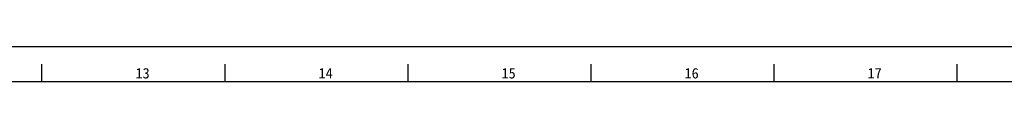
# Model space of a CAD drawing. Header units: millimetres. Extents: x 0 to 1189, y 0 to 841.
# Tile 28 of 33: x 624 to 907, y 831 to 841. Entities that reach past the tile are written whole.
import ezdxf

# ---------------------------------------------------------------- set-up
doc = ezdxf.new("R2010")
doc.units = ezdxf.units.MM
doc.header["$LTSCALE"] = 65.395
doc.layers.get('0').update_dxf_attribs({"linetype": 'CONTINUOUS'})
doc.styles.add('TEXTSTYLE_2', font='simfang.ttf')
doc.styles.add('TEXTSTYLE_4', font='simfang.ttf')

msp = doc.modelspace()

# ---------------------------------------------------------------- linework, layer by layer
at = {"color": 7}
for p, q in [((0, 841), (1189, 841)), ((630.5, 831), (630.5, 836)), ((683, 831), (683, 836)), ((735.5, 831), (735.5, 836)), ((788, 831), (788, 836)), ((840.5, 831), (840.5, 836)), ((893, 831), (893, 836)), ((25, 831), (1179, 831))]:
    msp.add_line(p, q, dxfattribs=at)

# ---------------------------------------------------------------- texts
at = {"color": 3}
for s, style, p in [('13', 'TEXTSTYLE_4', (657.319, 831.847)), ('14', 'TEXTSTYLE_4', (709.819, 831.847)), ('15', 'TEXTSTYLE_4', (762.319, 831.847)), ('16', 'TEXTSTYLE_4', (814.819, 831.847)), ('17', 'TEXTSTYLE_2', (867.319, 831.847))]:
    msp.add_text(s, height=3, dxfattribs=dict(at, style=style)).set_placement(p)

doc.saveas('drawing.dxf')
